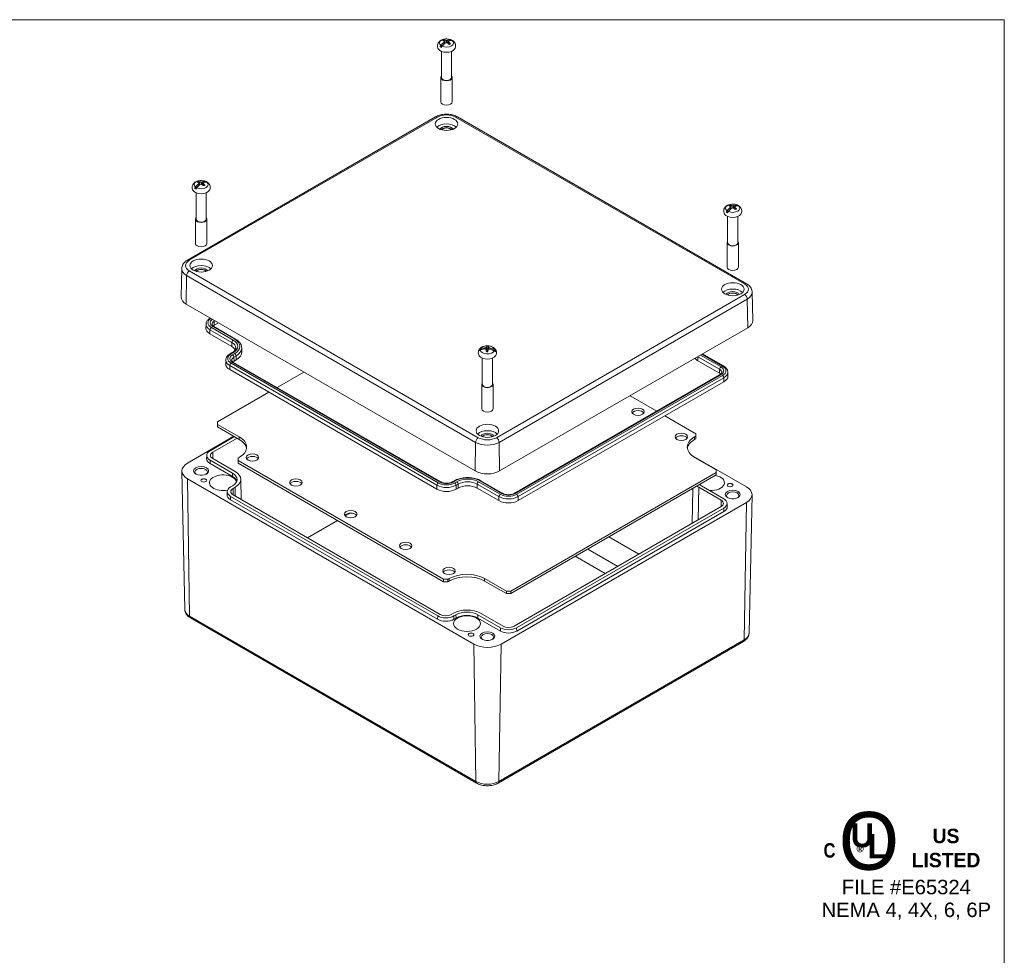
# Model space of a CAD drawing. Header units: millimetres. Extents: x 34 to 1437, y 34 to 1103.
# Tile 7 of 7: x 886 to 1424, y 579 to 1090. Entities that reach past the tile are written whole.
import ezdxf

# ---------------------------------------------------------------- set-up
doc = ezdxf.new("R2010")
doc.units = ezdxf.units.MM
doc.header["$LTSCALE"] = 5.263158
for name, color, linetype, lineweight in [('Sketch Geometry (ANSI)', 7, 'Continuous', 9), ('Symbol (ANSI)', 7, 'Continuous', 9), ('Visible (ANSI)', 7, 'Continuous', 9), ('Visible Narrow (ANSI)', 7, 'Continuous', 9)]:
    doc.layers.add(name, color=color, linetype=linetype, lineweight=lineweight)
doc.styles.add('Note Text (ANSI)', font='arial.ttf')

# ---------------------------------------------------------------- blocks, each defined once
blk = doc.blocks.new('Borders Default Border')
at = {"layer": 'Sketch Geometry (ANSI)', "flags": 128}
blk.add_lwpolyline([(8.89, 8.89), (8.89, 207.01), (270.51, 207.01), (270.51, 8.89), (8.89, 8.89)], dxfattribs=at)
blk = doc.blocks.new('UL')
at = {"layer": 'Symbol (ANSI)', "attachment_point": 5, "style": 'Note Text (ANSI)'}
for s, insert, char_height, width in [('\\fCentury Gothic|b0|i0;\\H6.0000;O', (-3.88, 2.45), 6, 7.6251), ('\\fCentury Gothic|b1|i0;\\H1.5000;US LISTED', (4.12, 1.74), 1.5, 9.0223)]:
    blk.add_mtext(s, dxfattribs=dict(at, insert=insert, char_height=char_height, width=width))
for s, insert, char_height in [('\\fCentury Gothic|b1|i0;\\H2.5000;U', (-4.56, 3.06), 2.5), ('\\fCentury Gothic|b1|i0;\\H2.5000;L', (-3, 1.94), 2.5), ('\\fSwis721 Cn BT|b1|i0;\\H1.5000;C\\fSwis721 Cn BT|b1|i0;\\H2.0000;\\P', (-7.97, 1.49), 1.5), ('\\fCalibri|b0|i0;\\H1.5000;®', (-4.63, 1.15), 1.5)]:
    blk.add_mtext(s, dxfattribs=dict(at, insert=insert, char_height=char_height))
at = {"layer": 'Symbol (ANSI)', "insert": (0, -3.62), "char_height": 1.5, "attachment_point": 5, "line_spacing_factor": 0.944221, "style": 'Note Text (ANSI)'}
blk.add_mtext('\\fArial|b0|i0;FILE #E65324\\P\\fArial|b0|i0;NEMA 4, 4X, 6, 6P', dxfattribs=at)

msp = doc.modelspace()

# ---------------------------------------------------------------- linework, layer by layer
at = {"layer": 'Visible (ANSI)'}
for p, q in [((1117.464, 1075.816), (1115.63, 1074.757)), ((1117.627, 1077.042), (1118.069, 1076.4)), ((1118.117, 1077.603), (1118.296, 1076.597)), ((1118.338, 1078.372), (1118.219, 1077.03)), ((1119.134, 1078.19), (1119.134, 1077.016)), ((1119.372, 1076.917), (1119.93, 1078.372)), ((1120.104, 1077.34), (1119.372, 1076.917)), ((1120.037, 1077.162), (1119.372, 1076.917)), ((1120.151, 1077.603), (1119.972, 1076.598)), ((1120.077, 1077.185), (1120.037, 1077.162)), ((1120.037, 1077.162), (1120.049, 1077.03)), ((1120.641, 1077.042), (1120.537, 1076.117)), ((1121.927, 1078.392), (1121.515, 1078.155)), ((1116.355, 1072.278), (1116.355, 1057.951)), ((1121.913, 1072.278), (1121.913, 1057.951)), ((1116.039, 1057.951), (1116.039, 1044.629)), ((1122.229, 1057.951), (1122.229, 1044.629)), ((977.638, 958.22), (1113.105, 1036.432)), ((1125.163, 1036.432), (1282.959, 945.328)), ((984.138, 1000.251), (984.318, 999.245)), ((984.36, 1001.02), (984.241, 999.678)), ((985.156, 1000.838), (985.156, 999.664)), ((985.394, 999.565), (985.952, 1001.02)), ((986.173, 1000.251), (985.994, 999.246)), ((987.948, 1001.04), (987.537, 1000.802)), ((983.486, 998.463), (981.652, 997.405)), ((982.377, 994.925), (982.377, 980.599)), ((983.649, 999.69), (984.091, 999.048)), ((986.126, 999.988), (985.394, 999.565)), ((986.059, 999.81), (985.394, 999.565)), ((986.098, 999.833), (986.059, 999.81)), ((986.059, 999.81), (986.071, 999.678)), ((986.663, 999.69), (986.559, 998.765)), ((987.935, 994.925), (987.935, 980.599)), ((1273.772, 985.571), (1271.938, 984.513)), ((1273.935, 986.798), (1274.377, 986.156)), ((1274.424, 987.359), (1274.604, 986.353)), ((1274.646, 988.128), (1274.527, 986.785)), ((1275.442, 987.946), (1275.442, 986.771)), ((1275.68, 986.673), (1276.238, 988.128)), ((1276.412, 987.096), (1275.68, 986.673)), ((1276.345, 986.918), (1275.68, 986.673)), ((1276.459, 987.359), (1276.28, 986.354)), ((1276.384, 986.941), (1276.345, 986.918)), ((1276.345, 986.918), (1276.357, 986.785)), ((1276.949, 986.798), (1276.845, 985.873)), ((1278.234, 988.148), (1277.823, 987.91)), ((982.061, 980.599), (982.061, 967.277)), ((988.25, 980.599), (988.25, 967.277)), ((1272.663, 982.033), (1272.663, 967.707)), ((1278.221, 982.033), (1278.221, 967.707)), ((1272.347, 967.707), (1272.347, 954.385)), ((1278.536, 967.707), (1278.536, 954.385)), ((974.525, 953.619), (974.194, 938.121)), ((1286.072, 940.727), (1286.403, 925.229)), ((976.968, 934.186), (1134.765, 843.082)), ((987.83, 923.218), (987.784, 921.054)), ((1003.997, 915.083), (992.088, 921.959)), ((992.338, 922.656), (994.639, 923.984)), ((1148.162, 843.082), (1283.629, 921.294)), ((1001.866, 911.096), (989.957, 917.972)), ((1007.33, 910.349), (1007.376, 908.186)), ((1137.931, 909.285), (1137.091, 909.337)), ((1139.899, 910.295), (1140.306, 909.682)), ((1140.789, 909.002), (1140.903, 908.245)), ((1140.826, 910.464), (1141.057, 908.228)), ((1141.139, 910.871), (1141.496, 908.404)), ((1141.496, 908.404), (1141.566, 908.778)), ((1142.138, 910.809), (1141.885, 909.135)), ((1142.256, 910.375), (1142.148, 909.549)), ((1142.733, 909.536), (1143.137, 910.093)), ((1145.944, 908.785), (1144.888, 908.851)), ((998.623, 903.665), (998.576, 901.501)), ((1001, 907.09), (1002.116, 907.735)), ((1003.131, 903.103), (1004.248, 903.748)), ((1138.685, 904.681), (1138.685, 890.354)), ((1141.383, 908.21), (1141.496, 908.404)), ((1144.242, 904.681), (1144.242, 890.354)), ((1256.35, 903.318), (1268.259, 896.442)), ((1258.94, 907.04), (1270.39, 900.429)), ((1113.886, 833.099), (1000.749, 898.419)), ((1116.018, 837.086), (1002.881, 902.406)), ((1026.67, 888.671), (1041.237, 897.081)), ((1268.51, 895.745), (1156.117, 830.855)), ((1272.768, 897.004), (1272.814, 894.841)), ((1138.369, 890.354), (1138.369, 877.032)), ((1144.558, 890.354), (1144.558, 877.032)), ((1270.641, 891.758), (1158.248, 826.868)), ((994.139, 869.889), (1022.152, 886.062)), ((1219.362, 884.189), (1233.928, 875.779)), ((1238.447, 873.171), (1255.285, 863.449)), ((994.139, 868.525), (994.139, 869.889)), ((994.139, 867.138), (994.139, 868.525)), ((1005.984, 861.686), (994.139, 868.525)), ((994.139, 867.138), (1005.984, 860.3)), ((1003.03, 862.005), (977.713, 847.389)), ((990.021, 854.12), (1003.355, 861.818)), ((991.455, 853.292), (1004.789, 860.99)), ((1255.285, 862.085), (1254.614, 861.697)), ((1254.614, 860.311), (1255.285, 860.698)), ((1255.285, 863.449), (1255.285, 862.085)), ((1255.285, 862.085), (1255.285, 860.698)), ((988.183, 851.602), (988.144, 849.797)), ((1003.737, 842.732), (991.455, 849.822)), ((1005.312, 850.122), (1005.984, 850.509)), ((1005.312, 848.757), (1005.312, 850.122)), ((1282.885, 834.497), (1252.649, 851.953)), ((1254.614, 850.52), (1266.458, 843.682)), ((1002.275, 840.083), (989.994, 847.174)), ((1002.302, 841.904), (990.021, 848.994)), ((1005.312, 847.371), (1005.312, 848.757)), ((1117.575, 783.942), (1005.312, 848.757)), ((1005.312, 847.371), (1117.575, 782.556)), ((976.248, 767.364), (974.63, 843.016)), ((977.713, 838.794), (1134.02, 748.55)), ((1266.458, 842.317), (1154.177, 777.491)), ((1154.177, 776.105), (1266.458, 840.931)), ((1266.458, 843.682), (1266.458, 842.317)), ((1266.458, 842.317), (1266.458, 840.931)), ((1001.186, 834.352), (1002.302, 834.996)), ((1002.62, 833.524), (1003.737, 834.169)), ((1006.808, 838.525), (1007.043, 827.501)), ((1123.367, 837.731), (1122.25, 837.086)), ((1125.498, 833.744), (1124.381, 833.099)), ((1147.753, 826.868), (1135.844, 833.744)), ((1149.884, 830.855), (1137.975, 837.731)), ((1253.684, 833.555), (1253.275, 814.448)), ((1256.861, 834.169), (1269.142, 827.078)), ((1258.295, 834.996), (1270.576, 827.906)), ((999.348, 831.834), (999.309, 830.029)), ((1114.323, 763.907), (1001.186, 829.227)), ((1115.757, 764.735), (1002.62, 830.055)), ((1284.35, 754.472), (1285.967, 830.124)), ((1114.296, 762.086), (1001.159, 827.406)), ((1148.907, 748.55), (1282.885, 825.902)), ((1269.142, 823.608), (1156.005, 758.289)), ((1270.576, 822.781), (1157.439, 757.461)), ((1272.414, 825.388), (1272.453, 823.583)), ((1066.583, 820.063), (1063.863, 818.492)), ((1270.604, 820.96), (1157.466, 755.64)), ((1059.597, 816.03), (1043.254, 806.594)), ((1207.815, 807.073), (1224.159, 797.637)), ((1205.806, 787.041), (1189.462, 796.477)), ((1196.278, 800.412), (1212.622, 790.976)), ((1119.938, 783.942), (1117.575, 783.942)), ((1117.575, 783.942), (1117.575, 782.556)), ((1117.575, 782.556), (1119.938, 782.556)), ((1120.609, 784.33), (1119.938, 783.942)), ((1119.938, 782.556), (1119.938, 783.942)), ((1119.938, 782.556), (1120.609, 782.944)), ((1151.814, 777.491), (1139.969, 784.33)), ((1139.969, 782.944), (1151.814, 776.105)), ((1154.177, 777.491), (1151.814, 777.491)), ((1151.814, 777.491), (1151.814, 776.105)), ((1151.814, 776.105), (1154.177, 776.105)), ((1154.177, 776.105), (1154.177, 777.491)), ((1122.883, 765.379), (1121.766, 764.735)), ((1124.317, 764.551), (1123.2, 763.907)), ((1148.562, 757.461), (1136.281, 764.551)), ((1149.996, 758.289), (1137.715, 765.379)), ((979.292, 762.857), (1135.6, 672.613)), ((1124.344, 762.731), (1123.228, 762.086)), ((1148.535, 755.64), (1136.253, 762.731)), ((1147.327, 672.613), (1281.305, 749.965))]:
    msp.add_line(p, q, dxfattribs=at)
for centre, major_axis, ratio, start_param, end_param in [((1118.778, 1071.608), (3.823, 6.621), 0.5773503, 1.0000418, 1.3120829), ((1119.489, 1071.197), (-3.823, -6.621), 0.5773503, 4.1416345, 4.4536756), ((1119.134, 1077.294), (-2.577, 0), 0.5773503, 5.3137632, 5.6818111), ((1119.423, 1071.61), (-4.467, 6.212), 0.5026855, 5.6582158, 5.7812062), ((1119.196, 1071.433), (-3.356, 6.888), 0.3654845, 5.6162209, 5.7393527), ((1119.196, 1071.387), (1.854, 7.434), 0.5062071, 0.7179957, 0.8411275), ((1118.845, 1071.277), (-3.055, 7.014), 0.6434081, 5.7812972, 5.9042876), ((1119.094, 1071.374), (4.471, -6.222), 0.7535916, 2.3738126, 2.4969443), ((1119.094, 1071.446), (-5.649, -5.176), 0.612869, 4.1946338, 4.3177656), ((1119.173, 1071.374), (4.471, 6.222), 0.7535916, 0.6446483, 0.7677801), ((1119.173, 1071.446), (-5.649, 5.176), 0.612869, 5.1070124, 5.2301442), ((1118.778, 1071.608), (3.823, 6.621), 0.5773503, 0.2587134, 0.5707545), ((1119.423, 1071.61), (-4.467, 6.212), 0.5026855, 5.1062493, 5.2292397), ((1119.072, 1071.433), (-3.356, -6.888), 0.3654845, 3.6854252, 3.808557), ((1119.072, 1071.387), (1.854, -7.434), 0.5062071, 2.3004651, 2.4235969), ((1119.134, 1077.294), (2.577, 0), 0.5773503, 5.3137632, 5.6818111), ((1119.489, 1071.197), (3.823, 6.621), 0.5773503, 0.2587134, 0.5707545), ((1118.845, 1071.277), (3.055, -7.014), 0.6434081, 2.087738, 2.2107284), ((1119.134, 1076.369), (4.48, 0), 0.5773503, 0.7213519, 0.8978434), ((1119.134, 1074.479), (4.718, 0), 0.5773503, 3.5038593, 5.9209186), ((1119.134, 1076.369), (-4.48, 0), 0.5773503, 0.6729529, 0.8978434), ((1119.134, 1057.951), (3.095, 0), 0.5773503, 2.6859063, 6.7388717), ((1119.134, 1057.951), (2.779, 0), 0.5773503, 3.1415927, 6.2831853), ((1119.134, 1044.629), (3.095, 0), 0.5773503, 3.1415927, 6.2831853), ((1119.134, 1029.158), (-6.084, 0), 0.5773503, 3.638734, 5.7860439), ((1119.134, 1029.158), (3.684, 0), 0.5773503, 0.2560203, 2.8855723), ((1119.134, 1028.9), (-2.895, 0), 0.5773503, 3.4552669, 5.9695111), ((1119.134, 1028.771), (2.895, 0), 0.5773503, 0.3833116, 2.7582811), ((985.156, 999.942), (-2.577, 0), 0.5773503, 5.3137632, 5.6818111), ((985.444, 994.258), (-4.467, 6.212), 0.5026855, 5.6582158, 5.7812062), ((985.218, 994.081), (-3.356, 6.888), 0.3654845, 5.6162209, 5.7393527), ((985.218, 994.035), (1.854, 7.434), 0.5062071, 0.7179957, 0.8411275), ((984.867, 993.925), (-3.055, 7.014), 0.6434081, 5.7812972, 5.9042876), ((985.116, 994.022), (4.471, -6.222), 0.7535916, 2.3738126, 2.4969443), ((985.195, 994.022), (4.471, 6.222), 0.7535916, 0.6446483, 0.7677801), ((984.8, 994.256), (3.823, 6.621), 0.5773503, 0.2587134, 0.5707545), ((985.094, 994.081), (-3.356, -6.888), 0.3654845, 3.6854252, 3.808557), ((985.094, 994.035), (1.854, -7.434), 0.5062071, 2.3004651, 2.4235969), ((985.511, 993.845), (3.823, 6.621), 0.5773503, 0.2587134, 0.5707545), ((985.156, 999.017), (4.48, 0), 0.5773503, 0.7213519, 0.8978434), ((985.156, 997.126), (4.718, 0), 0.5773503, 3.5038593, 5.9209186), ((985.156, 999.017), (-4.48, 0), 0.5773503, 0.6729529, 0.8978434), ((984.8, 994.256), (3.823, 6.621), 0.5773503, 1.0000418, 1.3120829), ((985.511, 993.845), (-3.823, -6.621), 0.5773503, 4.1416345, 4.4536756), ((985.116, 994.094), (-5.649, -5.176), 0.612869, 4.1946338, 4.3177656), ((985.195, 994.094), (-5.649, 5.176), 0.612869, 5.1070124, 5.2301442), ((985.444, 994.258), (-4.467, 6.212), 0.5026855, 5.1062493, 5.2292397), ((985.156, 999.942), (2.577, 0), 0.5773503, 5.3137632, 5.6818111), ((984.867, 993.925), (3.055, -7.014), 0.6434081, 2.087738, 2.2107284), ((1275.442, 986.125), (-4.48, 0), 0.5773503, 0.6729529, 0.8978434), ((1275.086, 981.363), (3.823, 6.621), 0.5773503, 1.0000418, 1.3120829), ((1275.797, 980.953), (-3.823, -6.621), 0.5773503, 4.1416345, 4.4536756), ((1275.442, 987.05), (-2.577, 0), 0.5773503, 5.3137632, 5.6818111), ((1275.73, 981.366), (-4.467, 6.212), 0.5026855, 5.6582158, 5.7812062), ((1275.504, 981.189), (-3.356, 6.888), 0.3654845, 5.6162209, 5.7393527), ((1275.504, 981.143), (1.854, 7.434), 0.5062071, 0.7179957, 0.8411275), ((1275.153, 981.032), (-3.055, 7.014), 0.6434081, 5.7812972, 5.9042876), ((1275.402, 981.13), (4.471, -6.222), 0.7535916, 2.3738126, 2.4969443), ((1275.402, 981.201), (-5.649, -5.176), 0.612869, 4.1946338, 4.3177656), ((1275.481, 981.13), (4.471, 6.222), 0.7535916, 0.6446483, 0.7677801), ((1275.481, 981.201), (-5.649, 5.176), 0.612869, 5.1070124, 5.2301442), ((1275.086, 981.363), (3.823, 6.621), 0.5773503, 0.2587134, 0.5707545), ((1275.73, 981.366), (-4.467, 6.212), 0.5026855, 5.1062493, 5.2292397), ((1275.38, 981.189), (-3.356, -6.888), 0.3654845, 3.6854252, 3.808557), ((1275.38, 981.143), (1.854, -7.434), 0.5062071, 2.3004651, 2.4235969), ((1275.442, 987.05), (2.577, 0), 0.5773503, 5.3137632, 5.6818111), ((1275.797, 980.953), (3.823, 6.621), 0.5773503, 0.2587134, 0.5707545), ((1275.153, 981.032), (3.055, -7.014), 0.6434081, 2.087738, 2.2107284), ((1275.442, 986.125), (4.48, 0), 0.5773503, 0.7213519, 0.8978434), ((985.156, 980.599), (3.095, 0), 0.5773503, 2.6859063, 6.7388717), ((985.156, 980.599), (2.779, 0), 0.5773503, 3.1415927, 6.2831853), ((1275.442, 984.234), (4.718, 0), 0.5773503, 3.5038593, 5.9209186), ((1275.442, 967.707), (3.095, 0), 0.5773503, 2.6859063, 6.7388717), ((985.156, 967.277), (3.095, 0), 0.5773503, 3.1415927, 6.2831853), ((1275.442, 967.707), (2.779, 0), 0.5773503, 3.1415927, 6.2831853), ((985.156, 951.805), (-6.084, 0), 0.5773503, 3.638734, 5.7860439), ((985.156, 951.805), (3.684, 0), 0.5773503, 0.2560203, 2.8855723), ((985.156, 951.547), (-2.895, 0), 0.5773503, 3.4552669, 5.9695111), ((985.156, 951.419), (2.895, 0), 0.5773503, 0.3833116, 2.7582811), ((1275.442, 954.385), (3.095, 0), 0.5773503, 3.1415927, 6.2831853), ((1275.442, 938.913), (-6.084, 0), 0.5773503, 3.638734, 5.7860439), ((1275.442, 938.913), (3.684, 0), 0.5773503, 0.2560203, 2.8855723), ((983.667, 938.054), (-9.474, 0), 0.5773503, 6.2708424, 7.0685835), ((1275.442, 938.655), (-2.895, 0), 0.5773503, 3.4552669, 5.9695111), ((1275.442, 938.526), (2.895, 0), 0.5773503, 0.3833116, 2.7582811), ((1276.93, 925.162), (9.474, 0), 0.5773503, 5.4977871, 6.2955282), ((995.204, 921.002), (-7.421, 0), 0.5773503, 6.2708424, 7.0685835), ((995.204, 921.002), (4.053, 0), 0.5773503, 2.3561945, 2.603527), ((996.693, 908.109), (7.316, 0), 0.5773503, 0.2669257, 0.7853982), ((1141.464, 908.773), (-4.48, 0), 0.5773503, 6.063086, 6.2879764), ((1141.41, 903.517), (-7.515, 1.407), 0.8117698, 5.0778311, 5.3898722), ((1141.518, 904.095), (7.515, -1.407), 0.8117698, 1.9362384, 2.2482795), ((1141.487, 903.854), (-6.87, 3.391), 0.6975688, 5.1565221, 5.2796539), ((1141.472, 903.771), (7.464, 1.729), 0.8758819, 1.4555785, 1.5787103), ((1141.537, 903.818), (-1.244, 7.56), 0.0185304, 5.4648601, 5.5879919), ((1141.869, 903.822), (-0.294, 7.645), 0.1574369, 0.8203331, 0.9433235), ((1141.533, 903.8), (0.678, 7.631), 0.3292988, 0.4158339, 0.5389657), ((1141.869, 903.822), (-0.294, 7.645), 0.1574369, 0.2683666, 0.391357), ((1141.464, 909.697), (-2.577, 0), 0.5773503, 4.4207109, 4.7887588), ((1141.464, 907.483), (2.244, 0), 0.5773503, 1.4392571, 1.5249396), ((1141.058, 903.872), (-1.233, -7.551), 0.0167143, 3.9795065, 4.1024969), ((1141.394, 903.827), (-2.205, -7.337), 0.1885762, 3.8765781, 3.9997098), ((1141.455, 903.856), (-7.562, -1.23), 0.7351593, 4.3852861, 4.5084178), ((1141.058, 903.872), (1.233, 7.551), 0.0167143, 0.2859473, 0.4089377), ((1141.39, 903.809), (-0.284, -7.656), 0.159253, 2.6072879, 2.7304197), ((1141.44, 903.773), (6.232, -4.456), 0.8382914, 1.875126, 1.9982577), ((1141.41, 903.517), (-7.515, 1.407), 0.8117698, 4.3365026, 4.6485437), ((1141.518, 904.095), (7.515, -1.407), 0.8117698, 1.19491, 1.5069511), ((1141.464, 908.773), (4.48, 0), 0.5773503, 6.063086, 6.2879764), ((996.693, 908.109), (10.684, 0), 0.5773503, 5.4977871, 6.2955282), ((1141.464, 906.882), (4.718, 0), 0.5773503, 3.5038593, 5.9209186), ((1141.464, 909.697), (2.577, 0), 0.5773503, 4.4207109, 4.7887588), ((1263.905, 907.68), (10.684, 0), 0.5773503, 3.6689191, 3.9269908), ((1005.997, 901.449), (-7.421, 0), 0.5773503, 6.2708424, 7.0685835), ((1005.997, 901.449), (4.053, 0), 0.5773503, 2.3561945, 2.603527), ((1265.393, 894.788), (4.053, 0), 0.5773503, 0.5380656, 0.7853982), ((1265.393, 894.788), (7.421, 0), 0.5773503, 5.4977871, 6.2955282), ((1141.464, 890.354), (3.095, 0), 0.5773503, 2.6859063, 6.7388717), ((1141.464, 890.354), (2.779, 0), 0.5773503, 3.1415927, 6.2831853), ((1141.464, 877.032), (3.095, 0), 0.5773503, 3.1415927, 6.2831853), ((1223.712, 874.048), (3.436, 0), 0.5773503, 0.3569587, 2.7846339), ((996.304, 856.098), (13.689, 0), 0.5773503, 5.4977871, 7.0685835), ((996.304, 854.711), (13.689, 0), 0.5773503, 0.0878106, 0.7853982), ((1141.464, 861.561), (-6.084, 0), 0.5773503, 3.638734, 5.7860439), ((1141.464, 861.561), (3.684, 0), 0.5773503, 0.2560203, 2.8855723), ((1141.464, 861.303), (-2.895, 0), 0.5773503, 3.4552669, 5.9695111), ((1141.464, 861.174), (2.895, 0), 0.5773503, 0.3833116, 2.7582811), ((1247.42, 860.36), (3.436, 0), 0.5773503, 0.3569587, 2.7846339), ((1264.294, 856.109), (-13.689, 0), 0.5773503, 5.4977871, 7.0685835), ((1264.294, 854.722), (-13.689, 0), 0.5773503, 5.4977871, 6.1953747), ((994.46, 851.557), (-6.277, 0), 0.5773503, 5.4977871, 7.0685835), ((994.46, 849.752), (-6.316, 0), 0.5773503, 6.2708424, 7.0685835), ((994.46, 851.557), (-4.249, 0), 0.5773503, 5.4977871, 7.0685835), ((1013.177, 849.074), (3.436, 0), 0.5773503, 0.3569587, 2.7846339), ((985.156, 843.091), (-10.526, 0), 0.5773503, 5.4977871, 7.0685835), ((985.156, 842.533), (-3.421, 0), 0.5773503, 2.4517756, 6.9730024), ((985.156, 838.794), (-3.421, 0), 0.5773503, 4.5493608, 4.8754171), ((986.644, 837.848), (1.579, 0), 0.5773503, 0.0471579, 3.0944347), ((997.065, 836.645), (7.368, 0), 0.5773503, 0.0865626, 5.0521373), ((996.321, 836.645), (8.421, 0), 0.5773503, 0.1741232, 0.7853982), ((996.321, 838.45), (8.46, 0), 0.5773503, 5.4977871, 7.0685835), ((996.321, 838.45), (10.488, 0), 0.5773503, 5.4977871, 7.0685835), ((1141.464, 846.95), (9.474, 0), 0.5773503, 3.9269908, 5.4977871), ((1263.533, 836.645), (7.368, 0), 0.5773503, 4.608433, 7.5148213), ((1005.625, 831.789), (-6.277, 0), 0.5773503, 5.4977871, 7.0685835), ((1005.625, 831.789), (-4.249, 0), 0.5773503, 5.4977871, 7.0685835), ((1036.885, 835.386), (3.436, 0), 0.5773503, 0.3569587, 2.7846339), ((1130.671, 830.757), (-7.316, 0), 0.5773503, 3.9269908, 5.4977871), ((1264.277, 838.45), (10.488, 0), 0.5773503, 3.7838776, 3.9269908), ((1264.277, 838.45), (8.46, 0), 0.5773503, 3.7492384, 3.9269908), ((1273.953, 835.27), (1.579, 0), 0.5773503, 0.0471579, 3.0944347), ((1275.442, 830.199), (10.526, 0), 0.5773503, 5.4977871, 7.0685835), ((1005.625, 829.984), (-6.316, 0), 0.5773503, 6.2708424, 7.0685835), ((1119.134, 836.129), (-7.421, 0), 0.5773503, 0.7853982, 2.3561945), ((1275.442, 829.641), (-3.421, 0), 0.5773503, 2.4517756, 6.9730024), ((1153.001, 829.898), (-7.421, 0), 0.5773503, 0.7853982, 2.3561945), ((1266.138, 825.343), (4.249, 0), 0.5773503, 5.4977871, 7.0685835), ((1266.138, 825.343), (6.277, 0), 0.5773503, 5.4977871, 7.0685835), ((1266.138, 823.538), (6.316, 0), 0.5773503, 5.4977871, 6.2955282), ((1275.442, 825.902), (-3.421, 0), 0.5773503, 4.5493608, 4.8754171), ((1066.851, 818.085), (3.436, 0), 0.5773503, 0.3569587, 2.7846339), ((1096.817, 800.785), (3.436, 0), 0.5773503, 0.3569587, 2.7846339), ((1120.524, 787.097), (3.436, 0), 0.5773503, 0.3569587, 2.7846339), ((1130.289, 778.741), (-13.689, 0), 0.5773503, 3.9269908, 5.4977871), ((1130.289, 777.355), (13.689, 0), 0.5773503, 0.7853982, 2.3561945), ((1118.762, 766.469), (-6.277, 0), 0.5773503, 0.7853982, 2.3561945), ((1118.762, 766.469), (-4.249, 0), 0.5773503, 0.7853982, 2.3561945), ((1130.299, 761.098), (-10.488, 0), 0.5773503, 3.9269908, 5.4977871), ((1130.299, 761.098), (-8.46, 0), 0.5773503, 3.9269908, 5.4977871), ((1130.299, 759.293), (-8.421, 0), 0.5773503, 3.9269908, 5.4977871), ((1118.762, 764.665), (-6.316, 0), 0.5773503, 0.7853982, 2.3561945), ((1153.001, 760.023), (-4.249, 0), 0.5773503, 0.7853982, 2.3561945), ((1132.532, 753.62), (1.579, 0), 0.5773503, 0.0471579, 3.0944347), ((1141.464, 752.288), (-3.421, 0), 0.5773503, 2.4517756, 6.9730024), ((1153.001, 758.219), (-6.316, 0), 0.5773503, 0.7853982, 2.3561945), ((1153.001, 760.023), (-6.277, 0), 0.5773503, 0.7853982, 2.3561945), ((1141.464, 752.847), (10.526, 0), 0.5773503, 3.9269908, 5.4977871), ((1141.464, 748.55), (-3.421, 0), 0.5773503, 4.5493608, 4.8754171)]:
    msp.add_ellipse(centre, major_axis=major_axis, ratio=ratio, start_param=start_param, end_param=end_param, dxfattribs=at)
for centre, major_axis in [((1119.134, 1032.595), (-6.158, 0)), ((985.156, 955.243), (-6.158, 0)), ((1275.442, 942.351), (-6.158, 0)), ((1223.712, 875.434), (-3.436, 0)), ((1141.464, 864.999), (-6.158, 0)), ((1247.42, 861.746), (-3.436, 0)), ((1013.177, 850.46), (-3.436, 0)), ((985.156, 843.091), (-4.105, 0)), ((986.644, 837.934), (-1.579, 0)), ((1036.885, 836.772), (-3.436, 0)), ((1273.953, 835.356), (-1.579, 0)), ((1275.442, 830.199), (-4.105, 0)), ((1066.851, 819.471), (-3.436, 0)), ((1096.817, 802.171), (-3.436, 0)), ((1120.524, 788.483), (-3.436, 0)), ((1130.299, 759.723), (-7.368, 0)), ((1132.532, 753.706), (-1.579, 0)), ((1141.464, 752.847), (-4.105, 0))]:
    msp.add_ellipse(centre, major_axis=major_axis, ratio=0.5773503, dxfattribs=at)
for points, knots in [([(1114.723, 1073.513), (1114.501, 1073.851), (1114.325, 1074.253), (1114.174, 1075.047), (1114.169, 1075.424), (1114.288, 1076.139), (1114.41, 1076.475), (1114.753, 1077.115), (1114.985, 1077.406), (1115.564, 1077.966), (1115.923, 1078.208), (1116.765, 1078.64), (1117.259, 1078.803), (1118.291, 1079.015), (1118.831, 1079.059), (1119.902, 1079.023), (1120.432, 1078.945), (1121.218, 1078.722), (1121.486, 1078.626), (1121.748, 1078.508)], [1.9939278, 1.9939278, 1.9939278, 1.9939278, 2.2466152, 2.2466152, 2.4521743, 2.4521743, 2.6565866, 2.6565866, 2.8935206, 2.8935206, 3.2000893, 3.2000893, 3.5848415, 3.5848415, 3.9852999, 3.9852999, 4.3822916, 4.3822916, 4.5932281, 4.5932281, 4.5932281, 4.5932281]), ([(1115.63, 1074.757), (1115.668, 1074.834), (1115.708, 1074.908), (1115.835, 1075.128), (1115.945, 1075.291), (1116.061, 1075.435)], [0.129590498, 0.129590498, 0.129590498, 0.129590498, 0.15235725, 0.15235725, 0.202177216, 0.202177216, 0.202177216, 0.202177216]), ([(1121.496, 1078.573), (1121.611, 1078.562), (1121.721, 1078.527), (1121.849, 1078.453), (1121.889, 1078.425), (1121.927, 1078.392)], [1.042779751, 1.042779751, 1.042779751, 1.042779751, 1.092599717, 1.092599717, 1.115366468, 1.115366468, 1.115366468, 1.115366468]), ([(1122.585, 1078.023), (1122.564, 1078.039), (1122.542, 1078.053), (1122.432, 1078.116), (1122.322, 1078.152), (1122.207, 1078.163)], [0.13982511, 0.13982511, 0.13982511, 0.13982511, 0.15235725, 0.15235725, 0.202177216, 0.202177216, 0.202177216, 0.202177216]), ([(1122.585, 1078.023), (1122.822, 1077.851), (1123.05, 1077.65), (1123.463, 1077.173), (1123.65, 1076.897), (1123.937, 1076.266), (1124.037, 1075.912), (1124.101, 1075.187), (1124.068, 1074.82), (1123.887, 1074.131), (1123.738, 1073.811), (1123.554, 1073.527), (1123.55, 1073.52), (1123.545, 1073.513)], [4.8267093, 4.8267093, 4.8267093, 4.8267093, 5.0333782, 5.0333782, 5.2400471, 5.2400471, 5.446716, 5.446716, 5.6484134, 5.6484134, 5.8550823, 5.8550823, 5.8600538, 5.8600538, 5.8600538, 5.8600538]), ([(1116.772, 1075.025), (1116.656, 1074.88), (1116.546, 1074.718), (1116.419, 1074.497), (1116.379, 1074.423), (1116.341, 1074.346)], [1.042779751, 1.042779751, 1.042779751, 1.042779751, 1.092599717, 1.092599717, 1.115366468, 1.115366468, 1.115366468, 1.115366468]), ([(1113.105, 1036.432), (1113.792, 1036.829), (1114.547, 1037.141), (1116.143, 1037.611), (1116.985, 1037.767), (1118.698, 1037.924), (1119.57, 1037.924), (1121.283, 1037.767), (1122.125, 1037.611), (1123.721, 1037.141), (1124.476, 1036.829), (1125.163, 1036.432)], [0, 0, 0, 0, 0.3141593, 0.3141593, 0.6283185, 0.6283185, 0.9424778, 0.9424778, 1.2566371, 1.2566371, 1.5707963, 1.5707963, 1.5707963, 1.5707963]), ([(980.744, 996.161), (980.523, 996.499), (980.347, 996.9), (980.195, 997.694), (980.191, 998.071), (980.31, 998.787), (980.431, 999.123), (980.775, 999.763), (981.007, 1000.054), (981.586, 1000.614), (981.945, 1000.856), (982.787, 1001.288), (983.281, 1001.451), (984.313, 1001.663), (984.853, 1001.707), (985.924, 1001.67), (986.454, 1001.592), (987.24, 1001.37), (987.508, 1001.274), (987.769, 1001.155)], [1.9939278, 1.9939278, 1.9939278, 1.9939278, 2.2466152, 2.2466152, 2.4521743, 2.4521743, 2.6565866, 2.6565866, 2.8935206, 2.8935206, 3.2000893, 3.2000893, 3.5848415, 3.5848415, 3.9852999, 3.9852999, 4.3822916, 4.3822916, 4.5932281, 4.5932281, 4.5932281, 4.5932281]), ([(987.518, 1001.221), (987.633, 1001.21), (987.743, 1001.174), (987.871, 1001.101), (987.911, 1001.073), (987.948, 1001.04)], [1.042779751, 1.042779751, 1.042779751, 1.042779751, 1.092599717, 1.092599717, 1.115366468, 1.115366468, 1.115366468, 1.115366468]), ([(988.607, 1000.671), (988.586, 1000.687), (988.564, 1000.701), (988.454, 1000.764), (988.344, 1000.8), (988.229, 1000.81)], [0.13982511, 0.13982511, 0.13982511, 0.13982511, 0.15235725, 0.15235725, 0.202177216, 0.202177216, 0.202177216, 0.202177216]), ([(988.607, 1000.671), (988.844, 1000.499), (989.071, 1000.298), (989.485, 999.821), (989.672, 999.544), (989.959, 998.914), (990.059, 998.559), (990.123, 997.835), (990.09, 997.468), (989.909, 996.779), (989.76, 996.459), (989.576, 996.174), (989.571, 996.168), (989.567, 996.161)], [4.8267093, 4.8267093, 4.8267093, 4.8267093, 5.0333782, 5.0333782, 5.2400471, 5.2400471, 5.446716, 5.446716, 5.6484134, 5.6484134, 5.8550823, 5.8550823, 5.8600538, 5.8600538, 5.8600538, 5.8600538]), ([(981.652, 997.405), (981.69, 997.481), (981.73, 997.556), (981.857, 997.776), (981.967, 997.939), (982.083, 998.083)], [0.129590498, 0.129590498, 0.129590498, 0.129590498, 0.15235725, 0.15235725, 0.202177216, 0.202177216, 0.202177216, 0.202177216]), ([(982.794, 997.673), (982.678, 997.528), (982.568, 997.366), (982.441, 997.145), (982.401, 997.071), (982.363, 996.994)], [1.042779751, 1.042779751, 1.042779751, 1.042779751, 1.092599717, 1.092599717, 1.115366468, 1.115366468, 1.115366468, 1.115366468]), ([(1271.03, 983.269), (1270.809, 983.607), (1270.633, 984.008), (1270.481, 984.802), (1270.477, 985.179), (1270.596, 985.895), (1270.717, 986.231), (1271.061, 986.871), (1271.293, 987.162), (1271.872, 987.722), (1272.231, 987.964), (1273.073, 988.396), (1273.567, 988.559), (1274.599, 988.771), (1275.139, 988.814), (1276.21, 988.778), (1276.74, 988.7), (1277.526, 988.478), (1277.794, 988.382), (1278.055, 988.263)], [1.9939278, 1.9939278, 1.9939278, 1.9939278, 2.2466152, 2.2466152, 2.4521743, 2.4521743, 2.6565866, 2.6565866, 2.8935206, 2.8935206, 3.2000893, 3.2000893, 3.5848415, 3.5848415, 3.9852999, 3.9852999, 4.3822916, 4.3822916, 4.5932281, 4.5932281, 4.5932281, 4.5932281]), ([(1271.938, 984.513), (1271.976, 984.589), (1272.016, 984.664), (1272.143, 984.884), (1272.253, 985.047), (1272.369, 985.191)], [0.129590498, 0.129590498, 0.129590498, 0.129590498, 0.15235725, 0.15235725, 0.202177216, 0.202177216, 0.202177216, 0.202177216]), ([(1273.08, 984.781), (1272.964, 984.636), (1272.854, 984.474), (1272.727, 984.253), (1272.687, 984.179), (1272.649, 984.102)], [1.042779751, 1.042779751, 1.042779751, 1.042779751, 1.092599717, 1.092599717, 1.115366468, 1.115366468, 1.115366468, 1.115366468]), ([(1277.804, 988.329), (1277.919, 988.318), (1278.029, 988.282), (1278.157, 988.209), (1278.197, 988.181), (1278.234, 988.148)], [1.042779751, 1.042779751, 1.042779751, 1.042779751, 1.092599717, 1.092599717, 1.115366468, 1.115366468, 1.115366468, 1.115366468]), ([(1278.893, 987.779), (1278.872, 987.795), (1278.85, 987.809), (1278.74, 987.872), (1278.63, 987.908), (1278.515, 987.918)], [0.13982511, 0.13982511, 0.13982511, 0.13982511, 0.15235725, 0.15235725, 0.202177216, 0.202177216, 0.202177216, 0.202177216]), ([(1278.893, 987.779), (1279.13, 987.607), (1279.357, 987.405), (1279.771, 986.929), (1279.957, 986.652), (1280.245, 986.022), (1280.344, 985.667), (1280.409, 984.943), (1280.376, 984.576), (1280.195, 983.887), (1280.046, 983.567), (1279.862, 983.282), (1279.857, 983.276), (1279.853, 983.269)], [4.8267093, 4.8267093, 4.8267093, 4.8267093, 5.0333782, 5.0333782, 5.2400471, 5.2400471, 5.446716, 5.446716, 5.6484134, 5.6484134, 5.8550823, 5.8550823, 5.8600538, 5.8600538, 5.8600538, 5.8600538]), ([(974.525, 953.619), (974.534, 954.017), (974.596, 954.412), (974.817, 955.167), (974.974, 955.526), (975.36, 956.195), (975.588, 956.504), (976.097, 957.074), (976.378, 957.334), (976.979, 957.81), (977.3, 958.025), (977.638, 958.22)], [5.51013005, 5.51013005, 5.51013005, 5.51013005, 5.6647411, 5.6647411, 5.81935215, 5.81935215, 5.97396321, 5.97396321, 6.12857426, 6.12857426, 6.28318531, 6.28318531, 6.28318531, 6.28318531]), ([(1282.959, 945.328), (1283.297, 945.133), (1283.618, 944.918), (1284.22, 944.442), (1284.5, 944.182), (1285.009, 943.612), (1285.238, 943.303), (1285.623, 942.634), (1285.781, 942.275), (1286.001, 941.52), (1286.063, 941.125), (1286.072, 940.727)], [1.57079633, 1.57079633, 1.57079633, 1.57079633, 1.72540738, 1.72540738, 1.88001843, 1.88001843, 2.03462948, 2.03462948, 2.18924053, 2.18924053, 2.34385158, 2.34385158, 2.34385158, 2.34385158]), ([(987.83, 923.218), (987.836, 923.5), (987.88, 923.781), (988.038, 924.323), (988.152, 924.584), (988.436, 925.076), (988.607, 925.308), (988.994, 925.741), (989.21, 925.942), (989.656, 926.295), (989.882, 926.45), (990.121, 926.592)], [2.3685374, 2.3685374, 2.3685374, 2.3685374, 2.52314845, 2.52314845, 2.6777595, 2.6777595, 2.83237055, 2.83237055, 2.9869816, 2.9869816, 3.12511517, 3.12511517, 3.12511517, 3.12511517]), ([(992.088, 921.959), (991.941, 922.044), (991.81, 922.132), (991.584, 922.311), (991.488, 922.401), (991.333, 922.575), (991.273, 922.659), (991.184, 922.814), (991.154, 922.885), (991.116, 923.017), (991.107, 923.077), (991.106, 923.136)], [1.57079633, 1.57079633, 1.57079633, 1.57079633, 1.72540738, 1.72540738, 1.88001843, 1.88001843, 2.03462948, 2.03462948, 2.18924053, 2.18924053, 2.34385158, 2.34385158, 2.34385158, 2.34385158]), ([(1007.33, 910.349), (1007.322, 910.728), (1007.262, 911.106), (1007.048, 911.839), (1006.894, 912.195), (1006.503, 912.872), (1006.267, 913.193), (1005.726, 913.799), (1005.421, 914.083), (1004.752, 914.613), (1004.387, 914.858), (1003.997, 915.083)], [0.79774107, 0.79774107, 0.79774107, 0.79774107, 0.95235212, 0.95235212, 1.10696317, 1.10696317, 1.26157422, 1.26157422, 1.41618528, 1.41618528, 1.57079633, 1.57079633, 1.57079633, 1.57079633]), ([(1002.116, 907.735), (1002.382, 907.888), (1002.623, 908.051), (1003.047, 908.387), (1003.231, 908.559), (1003.541, 908.906), (1003.666, 909.079), (1003.862, 909.418), (1003.933, 909.584), (1004.027, 909.907), (1004.051, 910.064), (1004.054, 910.221)], [6.28318531, 6.28318531, 6.28318531, 6.28318531, 6.43779636, 6.43779636, 6.59240741, 6.59240741, 6.74701846, 6.74701846, 6.90162951, 6.90162951, 7.05624056, 7.05624056, 7.05624056, 7.05624056]), ([(1137.052, 905.917), (1136.831, 906.254), (1136.655, 906.656), (1136.503, 907.45), (1136.499, 907.827), (1136.618, 908.542), (1136.739, 908.879), (1137.083, 909.519), (1137.315, 909.809), (1137.893, 910.37), (1138.253, 910.611), (1139.095, 911.044), (1139.589, 911.207), (1140.621, 911.419), (1141.161, 911.462), (1142.232, 911.426), (1142.762, 911.348), (1143.794, 911.056), (1144.297, 910.843), (1145.184, 910.252), (1145.582, 909.89), (1146.111, 909.067), (1146.282, 908.665), (1146.426, 907.873), (1146.427, 907.497), (1146.302, 906.783), (1146.178, 906.448), (1145.972, 906.071), (1145.925, 905.992), (1145.875, 905.917)], [4.2424682, 4.2424682, 4.2424682, 4.2424682, 4.4951556, 4.4951556, 4.7007147, 4.7007147, 4.905127, 4.905127, 5.142061, 5.142061, 5.4486297, 5.4486297, 5.8333819, 5.8333819, 6.2338403, 6.2338403, 6.630832, 6.630832, 7.0320221, 7.0320221, 7.3911677, 7.3911677, 7.6419274, 7.6419274, 7.847032, 7.847032, 8.0518257, 8.0518257, 8.1085942, 8.1085942, 8.1085942, 8.1085942]), ([(1137.589, 909.152), (1137.426, 909.085), (1137.272, 908.995), (1137.092, 908.86), (1137.036, 908.812), (1136.983, 908.76)], [1.042779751, 1.042779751, 1.042779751, 1.042779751, 1.092599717, 1.092599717, 1.115366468, 1.115366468, 1.115366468, 1.115366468]), ([(1137.091, 909.337), (1137.144, 909.389), (1137.2, 909.437), (1137.38, 909.572), (1137.534, 909.662), (1137.697, 909.729)], [0.129590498, 0.129590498, 0.129590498, 0.129590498, 0.15235725, 0.15235725, 0.202177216, 0.202177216, 0.202177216, 0.202177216]), ([(1145.836, 908.208), (1145.783, 908.266), (1145.727, 908.321), (1145.547, 908.479), (1145.393, 908.588), (1145.23, 908.675)], [0.129590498, 0.129590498, 0.129590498, 0.129590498, 0.15235725, 0.15235725, 0.202177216, 0.202177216, 0.202177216, 0.202177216]), ([(1145.338, 909.253), (1145.501, 909.165), (1145.655, 909.056), (1145.835, 908.898), (1145.891, 908.843), (1145.944, 908.785)], [1.042779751, 1.042779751, 1.042779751, 1.042779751, 1.092599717, 1.092599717, 1.115366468, 1.115366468, 1.115366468, 1.115366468]), ([(998.623, 903.665), (998.629, 903.947), (998.673, 904.228), (998.831, 904.77), (998.945, 905.031), (999.229, 905.523), (999.399, 905.755), (999.786, 906.188), (1000.003, 906.39), (1000.474, 906.762), (1000.729, 906.933), (1001, 907.09)], [2.3685374, 2.3685374, 2.3685374, 2.3685374, 2.52314845, 2.52314845, 2.6777595, 2.6777595, 2.83237055, 2.83237055, 2.9869816, 2.9869816, 3.14159265, 3.14159265, 3.14159265, 3.14159265]), ([(1002.881, 902.406), (1002.733, 902.491), (1002.603, 902.58), (1002.376, 902.758), (1002.281, 902.848), (1002.126, 903.022), (1002.066, 903.106), (1001.976, 903.261), (1001.947, 903.332), (1001.908, 903.464), (1001.899, 903.524), (1001.898, 903.583)], [1.57079633, 1.57079633, 1.57079633, 1.57079633, 1.72540738, 1.72540738, 1.88001843, 1.88001843, 2.03462948, 2.03462948, 2.18924053, 2.18924053, 2.34385158, 2.34385158, 2.34385158, 2.34385158]), ([(1270.39, 900.429), (1270.661, 900.273), (1270.916, 900.101), (1271.387, 899.729), (1271.604, 899.527), (1271.991, 899.094), (1272.161, 898.862), (1272.445, 898.37), (1272.559, 898.109), (1272.717, 897.567), (1272.762, 897.286), (1272.768, 897.004)], [4.71238898, 4.71238898, 4.71238898, 4.71238898, 4.86700003, 4.86700003, 5.02161108, 5.02161108, 5.17622213, 5.17622213, 5.33083318, 5.33083318, 5.48544424, 5.48544424, 5.48544424, 5.48544424]), ([(1269.492, 896.922), (1269.491, 896.863), (1269.482, 896.803), (1269.443, 896.671), (1269.414, 896.6), (1269.324, 896.445), (1269.264, 896.361), (1269.109, 896.187), (1269.014, 896.097), (1268.787, 895.919), (1268.657, 895.83), (1268.51, 895.745)], [5.51013005, 5.51013005, 5.51013005, 5.51013005, 5.6647411, 5.6647411, 5.81935215, 5.81935215, 5.97396321, 5.97396321, 6.12857426, 6.12857426, 6.28318531, 6.28318531, 6.28318531, 6.28318531]), ([(1137.975, 837.731), (1137.183, 838.188), (1136.285, 838.563), (1134.354, 839.131), (1133.322, 839.324), (1131.21, 839.517), (1130.131, 839.517), (1128.02, 839.324), (1126.987, 839.131), (1125.057, 838.563), (1124.159, 838.188), (1123.367, 837.731)], [1.5707963, 1.5707963, 1.5707963, 1.5707963, 1.8849556, 1.8849556, 2.1991149, 2.1991149, 2.5132741, 2.5132741, 2.8274334, 2.8274334, 3.1415927, 3.1415927, 3.1415927, 3.1415927]), ([(1122.25, 837.086), (1121.985, 836.933), (1121.668, 836.793), (1120.949, 836.563), (1120.547, 836.474), (1119.699, 836.364), (1119.252, 836.345), (1118.369, 836.381), (1117.932, 836.437), (1117.123, 836.615), (1116.75, 836.736), (1116.28, 836.944), (1116.143, 837.014), (1116.018, 837.086)], [6.2831853, 6.2831853, 6.2831853, 6.2831853, 6.56165, 6.56165, 6.8477231, 6.8477231, 7.1396244, 7.1396244, 7.4327889, 7.4327889, 7.722291, 7.722291, 7.8539816, 7.8539816, 7.8539816, 7.8539816]), ([(1156.117, 830.855), (1155.852, 830.702), (1155.534, 830.562), (1154.816, 830.332), (1154.414, 830.243), (1153.565, 830.133), (1153.119, 830.113), (1152.236, 830.15), (1151.799, 830.206), (1150.99, 830.384), (1150.617, 830.505), (1150.146, 830.713), (1150.01, 830.783), (1149.884, 830.855)], [6.2831853, 6.2831853, 6.2831853, 6.2831853, 6.56165, 6.56165, 6.8477231, 6.8477231, 7.1396244, 7.1396244, 7.4327889, 7.4327889, 7.722291, 7.722291, 7.8539816, 7.8539816, 7.8539816, 7.8539816]), ([(976.248, 767.364), (976.256, 766.974), (976.317, 766.586), (976.534, 765.845), (976.688, 765.492), (977.066, 764.836), (977.29, 764.533), (977.788, 763.976), (978.062, 763.722), (978.649, 763.257), (978.963, 763.047), (979.292, 762.857)], [3.93933373, 3.93933373, 3.93933373, 3.93933373, 4.09394478, 4.09394478, 4.24855583, 4.24855583, 4.40316688, 4.40316688, 4.55777793, 4.55777793, 4.71238898, 4.71238898, 4.71238898, 4.71238898]), ([(1281.305, 749.965), (1281.635, 750.155), (1281.948, 750.365), (1282.536, 750.83), (1282.81, 751.084), (1283.308, 751.641), (1283.531, 751.944), (1283.909, 752.6), (1284.064, 752.953), (1284.28, 753.694), (1284.341, 754.082), (1284.35, 754.472)], [0, 0, 0, 0, 0.15461105, 0.15461105, 0.3092221, 0.3092221, 0.46383315, 0.46383315, 0.6184442, 0.6184442, 0.77305526, 0.77305526, 0.77305526, 0.77305526]), ([(1135.6, 672.613), (1136.269, 672.226), (1137.004, 671.922), (1138.557, 671.465), (1139.375, 671.313), (1141.04, 671.161), (1141.887, 671.161), (1143.552, 671.313), (1144.37, 671.465), (1145.923, 671.922), (1146.658, 672.226), (1147.327, 672.613)], [4.712389, 4.712389, 4.712389, 4.712389, 5.0265482, 5.0265482, 5.3407075, 5.3407075, 5.6548668, 5.6548668, 5.969026, 5.969026, 6.2831853, 6.2831853, 6.2831853, 6.2831853])]:
    msp.add_open_spline(points, degree=3, knots=knots, dxfattribs=at)
for points in [[(1117.667, 1077.935), (1117.671, 1078.224), (1117.676, 1078.521)], [(983.689, 1000.583), (983.693, 1000.872), (983.698, 1001.169)], [(1273.975, 987.691), (1273.979, 987.98), (1273.984, 988.276)], [(1141.267, 911.181), (1141.427, 909.91), (1141.566, 908.778)]]:
    msp.add_open_spline(points, degree=2, dxfattribs=at)
at = {"layer": 'Visible Narrow (ANSI)'}
for p, q in [((978.691, 958.116), (1114.158, 1036.328)), ((1124.11, 1036.328), (1281.906, 945.224)), ((1136.487, 861.266), (978.691, 952.37)), ((976.968, 934.186), (977.202, 949.822)), ((977.202, 949.822), (1134.999, 858.718)), ((1281.906, 939.478), (1146.44, 861.266)), ((1147.928, 858.718), (1283.395, 936.93)), ((1283.629, 921.294), (1283.395, 936.93)), ((992.306, 924.839), (992.732, 925.085)), ((992.306, 924.839), (992.338, 922.656)), ((989.957, 917.972), (989.989, 920.154)), ((1001.898, 913.279), (989.989, 920.154)), ((1002.643, 914.553), (990.734, 921.429)), ((1003.471, 915.031), (991.562, 921.907)), ((1001.866, 911.096), (1001.898, 913.279)), ((1001.526, 907.038), (1002.643, 907.682)), ((1002.354, 906.56), (1003.471, 907.204)), ((1003.098, 905.286), (1004.215, 905.93)), ((1003.098, 905.286), (1003.131, 903.103)), ((1004.215, 905.93), (1004.248, 903.748)), ((1256.382, 905.5), (1256.35, 903.318)), ((1256.382, 905.5), (1268.292, 898.625)), ((1257.804, 906.384), (1269.036, 899.899)), ((1258.632, 906.862), (1269.864, 900.377)), ((1000.749, 898.419), (1000.782, 900.601)), ((1113.919, 835.282), (1000.782, 900.601)), ((1114.663, 836.556), (1001.526, 901.876)), ((1115.491, 837.034), (1002.354, 902.354)), ((1268.292, 898.625), (1268.259, 896.442)), ((1269.036, 895.693), (1156.643, 830.803)), ((1269.864, 895.215), (1157.471, 830.325)), ((1270.608, 893.941), (1158.215, 829.051)), ((1270.641, 891.758), (1270.608, 893.941)), ((1005.984, 861.686), (1005.984, 860.3)), ((1254.614, 861.697), (1254.614, 860.311)), ((1134.765, 843.082), (1134.999, 858.718)), ((1148.162, 843.082), (1147.928, 858.718)), ((991.455, 853.292), (991.508, 849.792)), ((989.994, 847.174), (990.021, 848.994)), ((977.713, 838.794), (978.856, 763.791)), ((1002.275, 840.083), (1002.302, 841.904)), ((1002.62, 833.524), (1002.672, 830.024)), ((1003.737, 834.169), (1003.808, 829.368)), ((1113.886, 833.099), (1113.919, 835.282)), ((1123.893, 837.679), (1122.776, 837.034)), ((1124.721, 837.201), (1123.604, 836.556)), ((1125.465, 835.926), (1124.349, 835.282)), ((1124.381, 833.099), (1124.349, 835.282)), ((1125.498, 833.744), (1125.465, 835.926)), ((1135.844, 833.744), (1135.877, 835.926)), ((1147.786, 829.051), (1135.877, 835.926)), ((1148.53, 830.325), (1136.621, 837.201)), ((1149.358, 830.803), (1137.449, 837.679)), ((1256.861, 834.169), (1256.594, 816.364)), ((1001.159, 827.406), (1001.186, 829.227)), ((1147.753, 826.868), (1147.786, 829.051)), ((1158.248, 826.868), (1158.215, 829.051)), ((1269.142, 827.078), (1269.09, 823.578)), ((1270.604, 820.96), (1270.576, 822.781)), ((1282.885, 825.902), (1281.741, 750.899)), ((1120.609, 784.33), (1120.609, 782.944)), ((1139.969, 784.33), (1139.969, 782.944)), ((1135.164, 673.547), (978.856, 763.791)), ((1114.296, 762.086), (1114.323, 763.907)), ((1123.228, 762.086), (1123.2, 763.907)), ((1124.344, 762.731), (1124.317, 764.551)), ((1136.253, 762.731), (1136.281, 764.551)), ((1148.535, 755.64), (1148.562, 757.461)), ((1157.466, 755.64), (1157.439, 757.461)), ((1134.02, 748.55), (1135.164, 673.547)), ((1281.741, 750.899), (1147.763, 673.547)), ((1148.907, 748.55), (1147.763, 673.547))]:
    msp.add_line(p, q, dxfattribs=at)
for centre, major_axis, start_param, end_param in [((1119.134, 1076.799), (-3.876, 0), 4.0570694, 6.9385049), ((1119.134, 1076.799), (3.876, 0), 4.0570694, 6.9385049), ((1114.158, 1034.609), (-1.053, 1.823), 5.4977871, 6.2831853), ((1119.134, 1033.455), (7.037, 0), 0.7853982, 2.3561945), ((1124.11, 1034.609), (1.053, 1.823), 0, 0.7853982), ((985.156, 999.447), (-3.876, 0), 4.0570694, 6.9385049), ((985.156, 999.447), (3.876, 0), 4.0570694, 6.9385049), ((1275.442, 986.555), (-3.876, 0), 4.0570694, 6.9385049), ((1275.442, 986.555), (3.876, 0), 4.0570694, 6.9385049), ((983.667, 955.243), (-7.037, 0), 5.4977871, 7.0685835), ((978.691, 956.397), (-1.053, 1.823), 5.4977871, 6.2831853), ((983.667, 953.554), (-9.142, 0), 6.2708424, 7.0685835), ((978.691, 950.651), (-1.053, -1.823), 3.9269908, 5.4803339), ((1281.906, 943.505), (1.053, 1.823), 0, 0.7853982), ((1276.93, 942.351), (7.037, 0), 5.4977871, 7.0685835), ((1281.906, 937.759), (-1.053, 1.823), 3.9444441, 5.4977871), ((1276.93, 940.662), (9.142, 0), 5.4977871, 6.2955282), ((995.204, 924.01), (-6.322, 0), 5.566028, 7.0685835), ((995.204, 924.01), (-5.151, 0), 5.5815731, 7.0685835), ((995.204, 923.165), (-4.099, 0), 5.4977871, 6.2955282), ((991.562, 925.253), (0.526, -0.912), 0.8028515, 1.417013), ((995.204, 923.165), (-7.375, 0), 6.2708424, 7.0685835), ((990.734, 920.569), (0.526, 0.912), 0.7853982, 2.3387412), ((991.562, 921.047), (0.526, 0.912), 0, 0.7853982), ((1002.643, 913.693), (0.526, 0.912), 0.7853982, 2.3387412), ((996.693, 911.118), (8.415, 0), 5.4977871, 7.0685835), ((1003.471, 914.171), (0.526, 0.912), 0, 0.7853982), ((996.693, 911.118), (9.585, 0), 5.4977871, 7.0685835), ((996.693, 910.273), (7.362, 0), 6.2708424, 7.0685835), ((996.693, 910.273), (10.638, 0), 5.4977871, 6.2955282), ((1141.464, 909.202), (3.876, 0), 3.1640171, 6.0454526), ((1141.464, 909.202), (-3.876, 0), 3.1640171, 6.0454526), ((1005.997, 903.612), (-7.375, 0), 6.2708424, 7.0685835), ((1005.997, 904.457), (-6.322, 0), 5.4977871, 7.0685835), ((1005.997, 904.457), (-5.151, 0), 5.4977871, 7.0685835), ((1001.526, 906.178), (-0.526, 0.912), 5.4977871, 6.2831853), ((1005.997, 903.612), (-4.099, 0), 5.4977871, 6.2955282), ((1002.643, 906.823), (-0.526, 0.912), 5.4977871, 6.2831853), ((1002.354, 905.7), (0.526, -0.912), 0.8028515, 2.3561945), ((1003.471, 906.345), (0.526, -0.912), 0.8028515, 2.3561945), ((1263.905, 909.843), (10.638, 0), 3.9197677, 3.9269908), ((1257.127, 905.915), (-0.526, -0.912), 5.4072145, 5.4803339), ((1001.526, 901.016), (0.526, 0.912), 0.7853982, 2.3387412), ((1002.354, 901.494), (0.526, 0.912), 0, 0.7853982), ((1269.036, 899.039), (-0.526, -0.912), 3.9269908, 5.4803339), ((1265.393, 896.951), (4.099, 0), 6.2708424, 7.0685835), ((1265.393, 897.796), (5.151, 0), 5.4977871, 7.0685835), ((1269.864, 899.517), (0.526, 0.912), 0, 0.7853982), ((1265.393, 897.796), (6.322, 0), 5.4977871, 7.0685835), ((1269.036, 894.833), (-0.526, 0.912), 5.4977871, 6.2831853), ((1269.864, 894.355), (-0.526, 0.912), 3.9444441, 5.4977871), ((1265.393, 896.951), (7.375, 0), 5.4977871, 6.2955282), ((1136.487, 859.547), (1.053, 1.823), 0.7853982, 2.3387412), ((1141.464, 864.139), (-7.037, 0), 0.7853982, 2.3561945), ((1146.44, 859.547), (-1.053, 1.823), 3.9444441, 5.4977871), ((1141.464, 862.45), (9.142, 0), 3.9269908, 5.4977871), ((1130.671, 833.765), (-9.585, 0), 3.9269908, 5.4977871), ((1114.663, 835.696), (0.526, 0.912), 0.7853982, 2.3387412), ((1119.134, 838.293), (-7.375, 0), 0.7853982, 2.3561945), ((1119.134, 839.137), (-6.322, 0), 0.7853982, 2.3561945), ((1115.491, 836.174), (0.526, 0.912), 0, 0.7853982), ((1119.134, 839.137), (-5.151, 0), 0.7853982, 2.3561945), ((1122.776, 836.174), (-0.526, 0.912), 5.4977871, 6.2831853), ((1123.893, 836.819), (-0.526, 0.912), 5.4977871, 6.2831853), ((1123.604, 835.696), (-0.526, 0.912), 3.9444441, 5.4977871), ((1130.671, 833.765), (-8.415, 0), 3.9269908, 5.4977871), ((1124.721, 836.341), (-0.526, 0.912), 3.9444441, 5.4977871), ((1130.671, 832.921), (-7.362, 0), 3.9269908, 5.4977871), ((1136.621, 836.341), (0.526, 0.912), 0.7853982, 2.3387412), ((1137.449, 836.819), (0.526, 0.912), 0, 0.7853982), ((1148.53, 829.465), (0.526, 0.912), 0.7853982, 2.3387412), ((1153.001, 832.061), (-7.375, 0), 0.7853982, 2.3561945), ((1153.001, 832.906), (-6.322, 0), 0.7853982, 2.3561945), ((1149.358, 829.943), (0.526, 0.912), 0, 0.7853982), ((1153.001, 832.906), (-5.151, 0), 0.7853982, 2.3561945), ((1156.643, 829.943), (-0.526, 0.912), 5.4977871, 6.2831853), ((1157.471, 829.465), (-0.526, 0.912), 3.9444441, 5.4977871), ((985.156, 767.428), (-8.909, 0), 0.0123429, 0.7853982), ((980.345, 764.68), (-1.053, -1.823), 5.5152404, 6.2831853), ((1275.442, 754.536), (8.909, 0), 5.4977871, 6.2708424), ((1280.253, 751.788), (1.053, -1.823), 0, 0.7679449), ((1136.653, 674.436), (-1.053, -1.823), 5.5152404, 6.2831853), ((1141.464, 677.184), (-8.909, 0), 0.7853982, 2.3561945), ((1146.275, 674.436), (1.053, -1.823), 0, 0.7679449)]:
    msp.add_ellipse(centre, major_axis=major_axis, ratio=0.5773503, start_param=start_param, end_param=end_param, dxfattribs=at)

# ---------------------------------------------------------------- block references
at = {"xscale": 5.263157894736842, "yscale": 5.263157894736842, "zscale": 5.263157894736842}
for name, p in [('Borders Default Border', (0, 0)), ('UL', (1370.223, 627.966))]:
    msp.add_blockref(name, p, dxfattribs=at)

doc.saveas('drawing.dxf')
